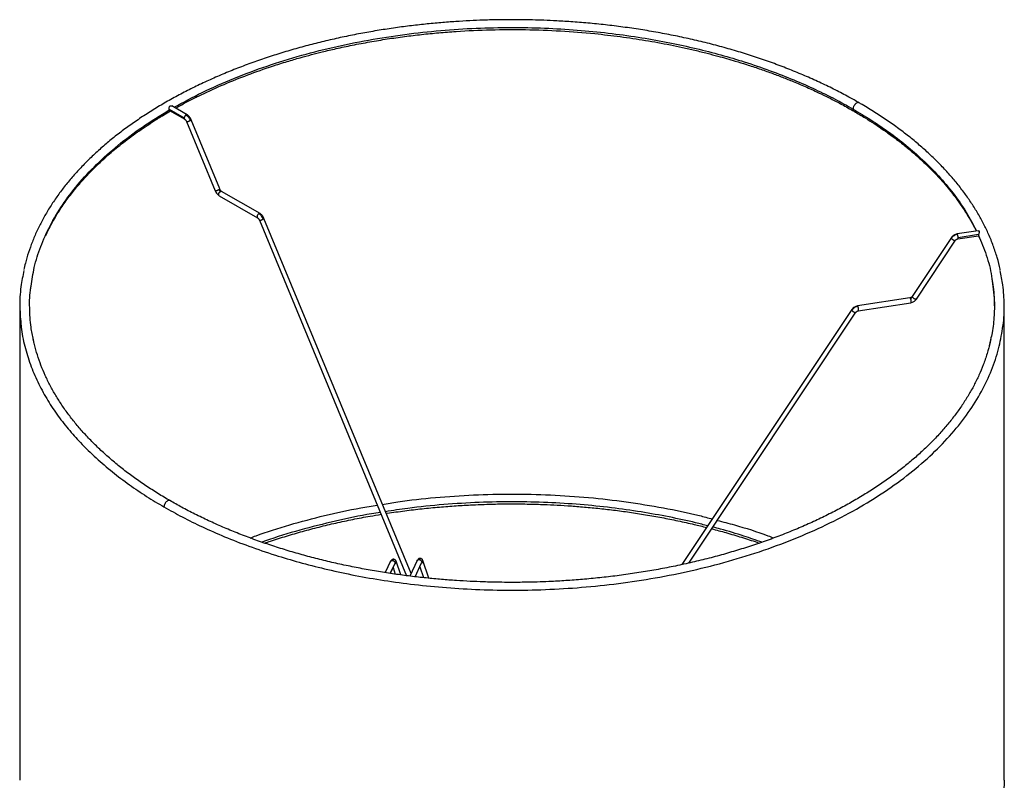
# Paper-space layout '_Isométrica' of a CAD drawing. Header units: millimetres. Extents: x -209 to 191, y -221 to 466.
# Tile 15 of 15: x -209 to 191, y 157 to 466. Entities that reach past the tile are written whole.
import ezdxf

# ---------------------------------------------------------------- set-up
doc = ezdxf.new("R2010")
doc.units = ezdxf.units.MM

psp = doc.layouts.new('_Isométrica')

# ---------------------------------------------------------------- linework, layer by layer
at = {"color": 7, "linetype": 'Continuous', "lineweight": 25}
for p, q in [((-148.55, 429.64), (-148.6, 429.88)), ((-142.5, 426.36), (-148.6, 429.88)), ((-148.5, 429.49), (-142.29, 425.91)), ((-141.29, 427.64), (-147.58, 431.26)), ((-141.52, 424.93), (-129.9, 396.77)), ((-128.05, 397.54), (-139.67, 425.69)), ((-111.69, 387.56), (-127.28, 396.56)), ((-128.28, 394.83), (-112.69, 385.83)), ((-111.91, 384.86), (-52.13, 240.45)), ((-50.31, 241.28), (-110.07, 385.62)), ((180.19, 380.6), (171.57, 379.26)), ((169.26, 377.81), (153.38, 353.9)), ((155.05, 352.8), (170.92, 376.7)), ((171.88, 377.29), (180.25, 378.58)), ((180.32, 379.01), (171.99, 377.72)), ((180.15, 378.69), (181.19, 376.42)), ((180.32, 379.01), (180.28, 378.77)), ((-204.9, 356.74), (-204.69, 358.4)), ((152.43, 353.32), (131.13, 350.02)), ((-209.29, 350.02), (-209.29, 157.31)), ((128.81, 348.57), (59.76, 244.96)), ((131.43, 348.05), (152.73, 351.34)), ((186.69, 350.64), (186.71, 350.02)), ((190.71, 157.31), (190.71, 350.02)), ((62.56, 245.56), (130.48, 347.46)), ((-203.45, 334.77), (-203.74, 336.29)), ((185.17, 336.3), (184.62, 333.83)), ((-58.61, 246.33), (-60.77, 241.69)), ((-56.82, 245.63), (-58.79, 241.38)), ((-58.75, 241.38), (-56.96, 245.23)), ((-56.82, 245.63), (-56.88, 245.37)), ((-56.87, 245.37), (-56.88, 245.36)), ((-54.49, 240.77), (-56.4, 246.29)), ((-47.86, 246.56), (-50.78, 240.27)), ((-48.69, 240.03), (-46.04, 245.72)), ((-46.8, 244.1), (-45.24, 239.64)), ((-45.98, 245.99), (-46.05, 245.72)), ((-43.04, 239.41), (-45.57, 246.65)), ((-57.64, 243.76), (-56.71, 241.07))]:
    psp.add_line(p, q, dxfattribs=at)
for points, knots in [([(-9.29, 466.32), (-12.07, 466.3), (-15.96, 466.28), (-21.68, 466.11), (-26.51, 465.91), (-32.26, 465.57), (-38.28, 465.12), (-44.56, 464.52), (-51, 463.79), (-57.55, 462.92), (-64.17, 461.89), (-70.82, 460.72), (-77.47, 459.4), (-84.1, 457.93), (-90.68, 456.31), (-97.2, 454.54), (-103.63, 452.63), (-109.98, 450.58), (-116.21, 448.38), (-122.32, 446.05), (-128.29, 443.58), (-134.11, 440.98), (-139.78, 438.26), (-145.29, 435.4), (-150.61, 432.43), (-155.75, 429.34), (-160.7, 426.13), (-165.44, 422.82), (-169.98, 419.4), (-174.3, 415.88), (-178.39, 412.26), (-182.26, 408.55), (-185.89, 404.76), (-189.27, 400.88), (-192.42, 396.93), (-195.31, 392.9), (-197.94, 388.8), (-200.31, 384.64), (-202.42, 380.41), (-204.25, 376.13), (-205.8, 371.8), (-206.95, 368.01), (-207.45, 365.66), (-207.64, 364.78)], [0, 0, 0, 0, 0.028997, 0.040494, 0.059609, 0.079418, 0.100639, 0.122768, 0.145598, 0.168968, 0.192762, 0.216893, 0.241296, 0.265922, 0.290733, 0.315696, 0.340787, 0.365986, 0.391277, 0.416645, 0.44208, 0.467573, 0.493114, 0.518699, 0.54432, 0.569975, 0.59566, 0.621371, 0.647106, 0.672864, 0.698645, 0.724448, 0.750274, 0.776124, 0.802, 0.827906, 0.853844, 0.879821, 0.905841, 0.931914, 0.958047, 0.984251, 1, 1, 1, 1]), ([(131.7, 432.56), (130.36, 433.33), (127.24, 435.13), (122.12, 437.8), (116.38, 440.6), (110.46, 443.26), (104.38, 445.8), (98.14, 448.2), (91.75, 450.46), (85.23, 452.58), (78.58, 454.56), (71.82, 456.39), (64.95, 458.07), (57.99, 459.59), (50.95, 460.97), (43.85, 462.18), (36.72, 463.24), (29.58, 464.14), (22.5, 464.87), (15.63, 465.44), (9.35, 465.83), (3.88, 466.08), (-2.2, 466.27), (-6.51, 466.3), (-9.29, 466.32)], [0, 0, 0, 0, 0.036147, 0.084048, 0.131935, 0.179806, 0.227658, 0.275488, 0.323293, 0.371067, 0.418803, 0.466494, 0.514126, 0.561681, 0.609134, 0.65644, 0.703532, 0.75028, 0.796433, 0.841392, 0.883353, 0.917478, 0.946704, 1, 1, 1, 1]), ([(-146.63, 430.72), (-142.87, 432.76), (-135.17, 436.95), (-122.47, 442.54), (-108.96, 447.59), (-94.9, 451.94), (-80.49, 455.56), (-65.87, 458.47), (-51.18, 460.66), (-36.59, 462.17), (-22.2, 463.02), (-8.13, 463.26), (5.52, 462.93), (18.69, 462.09), (31.3, 460.79), (43.31, 459.09), (54.7, 457.04), (65.45, 454.69), (75.55, 452.08), (85.61, 449.1), (95.5, 445.72), (105.15, 441.96), (113.95, 438.07), (121.99, 434.13), (126.91, 431.37), (129.31, 430.03)], [0, 0, 0, 0, 0.050629, 0.103617, 0.156234, 0.208306, 0.259675, 0.310192, 0.359727, 0.408162, 0.455402, 0.501366, 0.545991, 0.589232, 0.631059, 0.671454, 0.710413, 0.747944, 0.784063, 0.818793, 0.858677, 0.896668, 0.932836, 0.967254, 1, 1, 1, 1]), ([(-146.04, 430.38), (-145.36, 430.76), (-143.33, 431.9), (-139.84, 433.73), (-134.02, 436.63), (-126.39, 440.1), (-116.72, 443.98), (-108.09, 447.01), (-100.91, 449.28), (-95.61, 450.83), (-90.86, 452.12), (-86, 453.35), (-80.5, 454.65), (-74.05, 456.02), (-67.12, 457.33), (-60.03, 458.51), (-53.01, 459.51), (-46.02, 460.35), (-39.04, 461.04), (-29.68, 461.77), (-17.91, 462.31), (-3.75, 462.37), (10.38, 461.85), (23.22, 460.84), (34.74, 459.5), (44.98, 457.97), (53.38, 456.44), (60.04, 455.05), (65.05, 453.92), (69.86, 452.74), (74.15, 451.62), (77.94, 450.56), (81.8, 449.43), (86.23, 448.06), (91.11, 446.44), (96, 444.71), (100.6, 442.98), (104.48, 441.42), (107.75, 440.05), (110.49, 438.86), (113.35, 437.57), (116.61, 436.04), (120.48, 434.13), (124.98, 431.8), (128.07, 430.04), (129.72, 429.11)], [0, 0, 0, 0, 0.009304, 0.027881, 0.046322, 0.084955, 0.123274, 0.161939, 0.184153, 0.203628, 0.220254, 0.235665, 0.255732, 0.278579, 0.303137, 0.327266, 0.35089, 0.374085, 0.39724, 0.420392, 0.466662, 0.51292, 0.559172, 0.605395, 0.639897, 0.674399, 0.709122, 0.726239, 0.743934, 0.761909, 0.777526, 0.7902, 0.803196, 0.819994, 0.83955, 0.858424, 0.876336, 0.893496, 0.904851, 0.916053, 0.927162, 0.940566, 0.957352, 0.977263, 1, 1, 1, 1]), ([(131.71, 432.58), (131.64, 432.61), (131.49, 432.67), (131.17, 432.67), (130.72, 432.51), (130.28, 432.16), (129.95, 431.78), (129.72, 431.44), (129.54, 431.07), (129.36, 430.58), (129.33, 430.25), (129.31, 430.03)], [0, 0, 0, 0, 0.087169, 0.172709, 0.330457, 0.488205, 0.573746, 0.66161, 0.750002, 0.837065, 1, 1, 1, 1]), ([(189.12, 364.67), (189.11, 364.75), (188.8, 366.42), (187.88, 369.69), (186.34, 374.46), (184.47, 379.04), (182.38, 383.42), (180.09, 387.59), (177.53, 391.71), (174.71, 395.77), (171.62, 399.77), (168.28, 403.69), (164.7, 407.53), (160.86, 411.29), (156.79, 414.97), (152.48, 418.55), (147.95, 422.03), (143.2, 425.41), (138.22, 428.67), (134.38, 431.06), (132.14, 432.32), (131.7, 432.56)], [0, 0, 0, 0, 0.003051, 0.065262, 0.127874, 0.190876, 0.247512, 0.304195, 0.360916, 0.417671, 0.474457, 0.531267, 0.588095, 0.644938, 0.701789, 0.758646, 0.815503, 0.872357, 0.929206, 0.986045, 1, 1, 1, 1]), ([(-204.75, 358.04), (-204.37, 360.6), (-203.55, 366), (-200.93, 374.21), (-197.15, 382.68), (-192.12, 391.12), (-185.83, 399.44), (-178.31, 407.56), (-169.55, 415.36), (-159.71, 422.81), (-152.27, 427.36), (-148.55, 429.64)], [0, 0, 0, 0, 0.095839, 0.202467, 0.311513, 0.422723, 0.535808, 0.650443, 0.766274, 0.882924, 1, 1, 1, 1]), ([(-198.77, 378.62), (-197.99, 380.25), (-196.35, 383.65), (-193.39, 388.57), (-190.11, 393.35), (-186.54, 397.94), (-182.53, 402.54), (-177.94, 407.22), (-173.73, 411.08), (-170.1, 414.15), (-167.19, 416.47), (-164.06, 418.85), (-160.84, 421.16), (-157.8, 423.23), (-155.23, 424.91), (-152.97, 426.32), (-150.67, 427.73), (-148.99, 428.7), (-148.07, 429.24)], [0, 0, 0, 0, 0.085674, 0.179147, 0.264708, 0.346617, 0.43478, 0.526546, 0.619699, 0.666188, 0.71464, 0.765052, 0.817354, 0.86468, 0.902359, 0.930392, 0.962004, 1, 1, 1, 1]), ([(-148.6, 429.88), (-148.61, 429.95), (-148.62, 430.07), (-148.62, 430.34), (-148.59, 430.69), (-148.5, 431), (-148.36, 431.2), (-148.23, 431.31), (-148.07, 431.37), (-147.84, 431.38), (-147.68, 431.31), (-147.58, 431.26)], [0, 0, 0, 0, 0.082328, 0.167027, 0.333808, 0.500555, 0.584471, 0.668039, 0.751871, 0.835726, 1, 1, 1, 1]), ([(-148.4, 429.44), (-148.42, 429.45), (-148.49, 429.48), (-148.52, 429.57), (-148.55, 429.64)], [0, 0, 0, 0, 0.326267, 1, 1, 1, 1]), ([(129.31, 430.03), (131.76, 428.57), (136.78, 425.57), (143.96, 420.66), (151.01, 415.25), (157.81, 409.31), (164.26, 402.8), (170.2, 395.7), (175.44, 388.23), (178.12, 383.03), (179.44, 380.48)], [0, 0, 0, 0, 0.104978, 0.215596, 0.332126, 0.454831, 0.583952, 0.7197, 0.862243, 1, 1, 1, 1]), ([(129.31, 430.03), (129.31, 429.9), (129.33, 429.65), (129.47, 429.34), (129.6, 429.15), (129.71, 429.12), (129.72, 429.12)], [0, 0, 0, 0, 0.293457, 0.619018, 0.970151, 1, 1, 1, 1]), ([(129.72, 429.11), (131.23, 428.23), (133.99, 426.6), (137.59, 424.31), (140.47, 422.4), (142.93, 420.69), (145.26, 419.01), (148.09, 416.89), (151.32, 414.33), (154.82, 411.36), (157.9, 408.56), (160.53, 406.02), (162.82, 403.68), (165.07, 401.25), (167.38, 398.59), (169.6, 395.85), (171.87, 392.84), (174.23, 389.44), (176.75, 385.35), (178.48, 382.3), (179.26, 380.6), (179.33, 380.46)], [0, 0, 0, 0, 0.064948, 0.119215, 0.161851, 0.197984, 0.235567, 0.274706, 0.338518, 0.401711, 0.463225, 0.513059, 0.557456, 0.604718, 0.658219, 0.714392, 0.764088, 0.830799, 0.907452, 0.992725, 1, 1, 1, 1]), ([(-141.79, 427.59), (-141.89, 427.53), (-142.02, 427.43), (-142.19, 427.23), (-142.3, 427.06), (-142.39, 426.87), (-142.48, 426.63), (-142.49, 426.47), (-142.5, 426.36)], [0, 0, 0, 0, 0.243352, 0.373386, 0.505405, 0.636635, 0.764394, 1, 1, 1, 1]), ([(-142.5, 426.36), (-142.49, 426.27), (-142.48, 426.12), (-142.39, 425.98), (-142.34, 425.92), (-142.3, 425.91), (-142.3, 425.91)], [0, 0, 0, 0, 0.4737795, 0.7306918, 0.9945813, 1, 1, 1, 1]), ([(-142.3, 425.91), (-142.22, 425.86), (-142.08, 425.76), (-141.86, 425.53), (-141.67, 425.25), (-141.57, 425.04), (-141.52, 424.94)], [0, 0, 0, 0, 0.239199, 0.490775, 0.747079, 1, 1, 1, 1]), ([(-141.29, 427.64), (-141.33, 427.65), (-141.4, 427.69), (-141.57, 427.69), (-141.7, 427.63), (-141.79, 427.59)], [0, 0, 0, 0, 0.255106, 0.514519, 1, 1, 1, 1]), ([(-141.79, 427.59), (-141.62, 427.47), (-141.26, 427.24), (-140.76, 426.7), (-140.31, 426.08), (-140.1, 425.62), (-140, 425.4)], [0, 0, 0, 0, 0.245958, 0.5, 0.754042, 1, 1, 1, 1]), ([(-141.52, 424.93), (-141.52, 424.93), (-141.52, 424.91), (-141.46, 424.89), (-141.32, 424.89), (-141.09, 424.95), (-140.87, 425.01), (-140.68, 425.08), (-140.49, 425.16), (-140.25, 425.26), (-140.1, 425.35), (-140, 425.4)], [0, 0, 0, 0, 0.0257956, 0.1170875, 0.2854415, 0.4537954, 0.5450873, 0.6388584, 0.7331942, 0.8261105, 1, 1, 1, 1]), ([(-139.67, 425.69), (-139.76, 425.89), (-139.95, 426.28), (-140.34, 426.83), (-140.8, 427.31), (-141.13, 427.53), (-141.29, 427.64)], [0, 0, 0, 0, 0.242432, 0.495289, 0.750561, 1, 1, 1, 1]), ([(-140, 425.4), (-139.91, 425.45), (-139.79, 425.53), (-139.7, 425.61), (-139.67, 425.66), (-139.67, 425.68), (-139.68, 425.69)], [0, 0, 0, 0, 0.405226, 0.621755, 0.841592, 1, 1, 1, 1]), ([(-128.38, 397.24), (-128.48, 397.19), (-128.63, 397.11), (-128.87, 397), (-129.06, 396.92), (-129.25, 396.86), (-129.47, 396.79), (-129.7, 396.74), (-129.84, 396.73), (-129.9, 396.75), (-129.9, 396.77), (-129.9, 396.77)], [0, 0, 0, 0, 0.173889, 0.266806, 0.361142, 0.454913, 0.546205, 0.714559, 0.882913, 0.974204, 1, 1, 1, 1]), ([(-129.9, 396.78), (-129.81, 396.58), (-129.63, 396.18), (-129.23, 395.63), (-128.77, 395.15), (-128.44, 394.94), (-128.28, 394.83)], [0, 0, 0, 0, 0.242432, 0.495289, 0.750561, 1, 1, 1, 1]), ([(-128.48, 395.29), (-128.48, 395.39), (-128.46, 395.56), (-128.38, 395.8), (-128.29, 395.98), (-128.17, 396.15), (-128.01, 396.35), (-127.87, 396.45), (-127.78, 396.51)], [0, 0, 0, 0, 0.2356056, 0.3633653, 0.4945948, 0.6266144, 0.7566477, 1, 1, 1, 1]), ([(-128.06, 397.53), (-128.05, 397.53), (-128.05, 397.5), (-128.08, 397.45), (-128.17, 397.37), (-128.29, 397.29), (-128.38, 397.24)], [0, 0, 0, 0, 0.158408, 0.378245, 0.594774, 1, 1, 1, 1]), ([(-128.38, 397.24), (-128.34, 397.17), (-128.27, 397.01), (-128.12, 396.81), (-127.96, 396.63), (-127.84, 396.55), (-127.78, 396.51)], [0, 0, 0, 0, 0.245958, 0.5, 0.754042, 1, 1, 1, 1]), ([(-127.28, 396.56), (-127.35, 396.61), (-127.49, 396.71), (-127.71, 396.94), (-127.91, 397.22), (-128, 397.43), (-128.05, 397.53)], [0, 0, 0, 0, 0.239199, 0.490775, 0.747079, 1, 1, 1, 1]), ([(-127.78, 396.51), (-127.69, 396.55), (-127.55, 396.61), (-127.38, 396.61), (-127.31, 396.58), (-127.28, 396.56)], [0, 0, 0, 0, 0.4868045, 0.7469243, 1, 1, 1, 1]), ([(-128.28, 394.83), (-128.28, 394.83), (-128.32, 394.84), (-128.37, 394.91), (-128.46, 395.04), (-128.48, 395.19), (-128.48, 395.29)], [0, 0, 0, 0, 0.011013, 0.273418, 0.528885, 1, 1, 1, 1]), ([(-112.19, 387.51), (-112.28, 387.45), (-112.42, 387.35), (-112.58, 387.15), (-112.7, 386.98), (-112.79, 386.8), (-112.87, 386.56), (-112.89, 386.39), (-112.89, 386.29)], [0, 0, 0, 0, 0.2433523, 0.3733856, 0.5054052, 0.6366347, 0.7643944, 1, 1, 1, 1]), ([(-112.89, 386.29), (-112.89, 386.19), (-112.87, 386.04), (-112.78, 385.91), (-112.73, 385.85), (-112.69, 385.83), (-112.69, 385.83)], [0, 0, 0, 0, 0.473808, 0.730735, 0.994641, 1, 1, 1, 1]), ([(-112.69, 385.83), (-112.62, 385.78), (-112.47, 385.68), (-112.26, 385.45), (-112.06, 385.18), (-111.96, 384.97), (-111.92, 384.86)], [0, 0, 0, 0, 0.2392043, 0.4907608, 0.7470529, 1, 1, 1, 1]), ([(-111.69, 387.56), (-111.72, 387.58), (-111.79, 387.61), (-111.96, 387.61), (-112.1, 387.55), (-112.19, 387.51)], [0, 0, 0, 0, 0.255106, 0.514519, 1, 1, 1, 1]), ([(-110.39, 385.33), (-110.5, 385.55), (-110.71, 386.01), (-111.15, 386.63), (-111.65, 387.16), (-112.01, 387.4), (-112.19, 387.51)], [0, 0, 0, 0, 0.245973, 0.5, 0.754027, 1, 1, 1, 1]), ([(-111.91, 384.86), (-111.91, 384.85), (-111.91, 384.84), (-111.86, 384.82), (-111.72, 384.82), (-111.48, 384.87), (-111.26, 384.94), (-111.07, 385.01), (-110.88, 385.09), (-110.64, 385.19), (-110.49, 385.27), (-110.39, 385.33)], [0, 0, 0, 0, 0.025703, 0.117004, 0.285374, 0.453744, 0.545044, 0.638824, 0.733169, 0.826094, 1, 1, 1, 1]), ([(-110.07, 385.62), (-110.16, 385.81), (-110.34, 386.21), (-110.74, 386.76), (-111.19, 387.24), (-111.52, 387.45), (-111.69, 387.56)], [0, 0, 0, 0, 0.2424414, 0.4952817, 0.7505398, 1, 1, 1, 1]), ([(-110.39, 385.33), (-110.31, 385.38), (-110.18, 385.46), (-110.09, 385.54), (-110.06, 385.59), (-110.07, 385.61), (-110.07, 385.62)], [0, 0, 0, 0, 0.405136, 0.621618, 0.841406, 1, 1, 1, 1]), ([(180.2, 380.58), (180.25, 380.59), (180.34, 380.61), (180.45, 380.55), (180.52, 380.46), (180.55, 380.32), (180.55, 380.1), (180.49, 379.79), (180.41, 379.45), (180.35, 379.18), (180.33, 379.07), (180.32, 379.01)], [0, 0, 0, 0, 0.116521, 0.205188, 0.293457, 0.382003, 0.470641, 0.646674, 0.822866, 0.91269, 1, 1, 1, 1]), ([(169.27, 377.8), (169.25, 377.78), (169.21, 377.72), (169.25, 377.62), (169.27, 377.56)], [0, 0, 0, 0, 0.412151, 1, 1, 1, 1]), ([(171.73, 379.09), (171.49, 379.04), (171, 378.93), (170.31, 378.59), (169.7, 378.13), (169.41, 377.75), (169.27, 377.56)], [0, 0, 0, 0, 0.245958, 0.5, 0.754042, 1, 1, 1, 1]), ([(169.27, 377.56), (169.29, 377.52), (169.34, 377.43), (169.42, 377.33), (169.47, 377.29)], [0, 0, 0, 0, 0.4851705, 1, 1, 1, 1]), ([(171.56, 379.26), (171.34, 379.21), (170.89, 379.12), (170.25, 378.79), (169.68, 378.36), (169.41, 378.01), (169.28, 377.83)], [0, 0, 0, 0, 0.245008, 0.498729, 0.7531, 1, 1, 1, 1]), ([(169.47, 377.29), (169.54, 377.21), (169.7, 377.06), (169.99, 376.87), (170.27, 376.72), (170.53, 376.63), (170.75, 376.61), (170.88, 376.64), (170.9, 376.69), (170.91, 376.71)], [0, 0, 0, 0, 0.164648, 0.327296, 0.478966, 0.622438, 0.779187, 0.943766, 1, 1, 1, 1]), ([(170.9, 376.68), (170.96, 376.75), (171.07, 376.9), (171.31, 377.08), (171.59, 377.23), (171.79, 377.27), (171.89, 377.29)], [0, 0, 0, 0, 0.243798, 0.497074, 0.751848, 1, 1, 1, 1]), ([(171.73, 379.09), (171.69, 379.15), (171.64, 379.24), (171.59, 379.27), (171.57, 379.26), (171.57, 379.26)], [0, 0, 0, 0, 0.5793494, 0.8889198, 1, 1, 1, 1]), ([(171.99, 377.72), (171.98, 377.83), (171.98, 377.99), (171.95, 378.25), (171.91, 378.45), (171.87, 378.65), (171.81, 378.88), (171.76, 379.01), (171.73, 379.09)], [0, 0, 0, 0, 0.235606, 0.363365, 0.494595, 0.626614, 0.756648, 1, 1, 1, 1]), ([(171.73, 377.46), (171.76, 377.4), (171.81, 377.31), (171.87, 377.28), (171.91, 377.3), (171.95, 377.36), (171.98, 377.48), (171.98, 377.62), (171.99, 377.72)], [0, 0, 0, 0, 0.243352, 0.373386, 0.505405, 0.636635, 0.764394, 1, 1, 1, 1]), ([(180.28, 378.77), (180.27, 378.72), (180.26, 378.61), (180.25, 378.59), (180.25, 378.59)], [0, 0, 0, 0, 0.528212, 1, 1, 1, 1]), ([(180.28, 378.77), (181.39, 376.08), (183.65, 370.58), (185.51, 363.63), (185.93, 359.4), (186.07, 358.04)], [0, 0, 0, 0, 0.394988, 0.805844, 1, 1, 1, 1]), ([(-207.61, 364.49), (-208.07, 362.28), (-209.09, 357.31), (-209.48, 349.73), (-208.99, 344.4), (-208.76, 341.83)], [0, 0, 0, 0, 0.294186, 0.660384, 1, 1, 1, 1]), ([(190.19, 341.83), (190.21, 341.95), (190.74, 344.83), (190.79, 350.42), (190.46, 357.84), (189.48, 362.45), (189.07, 364.38)], [0, 0, 0, 0, 0.016034, 0.384029, 0.741308, 1, 1, 1, 1]), ([(185.61, 361.93), (185.8, 360.85), (186.24, 358.38), (186.61, 354.63), (186.67, 351.97), (186.69, 350.64)], [0, 0, 0, 0, 0.28115, 0.643062, 1, 1, 1, 1]), ([(-203.74, 336.29), (-204.1, 337.99), (-205.02, 342.3), (-205.35, 349.35), (-205.32, 354.92), (-204.79, 357.83), (-204.75, 358.04)], [0, 0, 0, 0, 0.235475, 0.597293, 0.969962, 1, 1, 1, 1]), ([(186.07, 358.04), (186.3, 356.41), (186.85, 352.48), (186.67, 346.17), (186.18, 340.54), (185.4, 337.25), (185.17, 336.3)], [0, 0, 0, 0, 0.224278, 0.542708, 0.869031, 1, 1, 1, 1]), ([(153.4, 353.93), (153.35, 353.85), (153.23, 353.7), (152.99, 353.52), (152.71, 353.38), (152.51, 353.33), (152.41, 353.31)], [0, 0, 0, 0, 0.243798, 0.497074, 0.751848, 1, 1, 1, 1]), ([(152.43, 353.31), (152.43, 353.31), (152.44, 353.32), (152.49, 353.29), (152.55, 353.2), (152.58, 353.14)], [0, 0, 0, 0, 0.071028, 0.394547, 1, 1, 1, 1]), ([(152.58, 353.14), (152.66, 353.16), (152.82, 353.2), (153.05, 353.31), (153.25, 353.47), (153.35, 353.59), (153.4, 353.65)], [0, 0, 0, 0, 0.245958, 0.5, 0.754042, 1, 1, 1, 1]), ([(152.58, 353.14), (152.61, 353.06), (152.66, 352.94), (152.72, 352.7), (152.76, 352.5), (152.8, 352.3), (152.83, 352.05), (152.83, 351.88), (152.84, 351.77)], [0, 0, 0, 0, 0.243352, 0.373386, 0.505405, 0.636635, 0.764394, 1, 1, 1, 1]), ([(152.74, 351.34), (152.96, 351.39), (153.42, 351.49), (154.06, 351.81), (154.62, 352.24), (154.89, 352.6), (155.03, 352.77)], [0, 0, 0, 0, 0.245008, 0.498729, 0.7531, 1, 1, 1, 1]), ([(153.4, 353.65), (153.37, 353.71), (153.34, 353.81), (153.38, 353.87), (153.39, 353.89)], [0, 0, 0, 0, 0.587849, 1, 1, 1, 1]), ([(153.59, 353.38), (153.55, 353.43), (153.47, 353.52), (153.42, 353.61), (153.4, 353.65)], [0, 0, 0, 0, 0.51483, 1, 1, 1, 1]), ([(155.04, 352.8), (155.03, 352.79), (155.01, 352.73), (154.87, 352.7), (154.66, 352.73), (154.39, 352.82), (154.11, 352.96), (153.82, 353.16), (153.67, 353.3), (153.59, 353.38)], [0, 0, 0, 0, 0.056234, 0.220813, 0.377562, 0.521034, 0.672704, 0.835352, 1, 1, 1, 1]), ([(128.83, 348.56), (128.81, 348.54), (128.77, 348.48), (128.81, 348.38), (128.83, 348.32)], [0, 0, 0, 0, 0.412753, 1, 1, 1, 1]), ([(131.12, 350.02), (130.9, 349.97), (130.45, 349.87), (129.81, 349.55), (129.24, 349.13), (128.97, 348.77), (128.83, 348.6)], [0, 0, 0, 0, 0.245031, 0.498738, 0.753092, 1, 1, 1, 1]), ([(131.28, 349.85), (131.04, 349.8), (130.55, 349.69), (129.87, 349.35), (129.26, 348.89), (128.97, 348.51), (128.83, 348.32)], [0, 0, 0, 0, 0.245973, 0.5, 0.754027, 1, 1, 1, 1]), ([(128.83, 348.32), (128.85, 348.28), (128.9, 348.19), (128.98, 348.1), (129.03, 348.05)], [0, 0, 0, 0, 0.485179, 1, 1, 1, 1]), ([(131.28, 349.85), (131.25, 349.91), (131.2, 350), (131.15, 350.03), (131.13, 350.02), (131.13, 350.02)], [0, 0, 0, 0, 0.605453, 0.928972, 1, 1, 1, 1]), ([(131.54, 348.48), (131.54, 348.58), (131.53, 348.75), (131.5, 349.01), (131.47, 349.21), (131.43, 349.41), (131.37, 349.64), (131.32, 349.77), (131.28, 349.85)], [0, 0, 0, 0, 0.235606, 0.363365, 0.494595, 0.626614, 0.756648, 1, 1, 1, 1]), ([(131.28, 348.22), (131.32, 348.16), (131.37, 348.07), (131.43, 348.04), (131.47, 348.06), (131.5, 348.12), (131.53, 348.24), (131.54, 348.38), (131.54, 348.48)], [0, 0, 0, 0, 0.243352, 0.373386, 0.505405, 0.636635, 0.764394, 1, 1, 1, 1]), ([(152.84, 351.77), (152.83, 351.68), (152.83, 351.53), (152.8, 351.41), (152.77, 351.35), (152.74, 351.35), (152.73, 351.34)], [0, 0, 0, 0, 0.393946, 0.607567, 0.826991, 1, 1, 1, 1]), ([(129.03, 348.05), (129.1, 347.97), (129.25, 347.82), (129.54, 347.63), (129.83, 347.48), (130.09, 347.39), (130.3, 347.37), (130.44, 347.4), (130.46, 347.45), (130.47, 347.47)], [0, 0, 0, 0, 0.164687, 0.3273842, 0.4791073, 0.6226131, 0.7793959, 0.944016, 1, 1, 1, 1]), ([(130.46, 347.44), (130.51, 347.51), (130.63, 347.66), (130.87, 347.84), (131.15, 347.98), (131.35, 348.03), (131.45, 348.05)], [0, 0, 0, 0, 0.24383, 0.497096, 0.75185, 1, 1, 1, 1]), ([(-208.76, 341.83), (-208.75, 341.71), (-208.57, 338.98), (-207.38, 333.76), (-205.18, 326.31), (-202.16, 319.2), (-198.54, 312.47), (-194.38, 306.11), (-189.77, 300.14), (-184.49, 294.2), (-178.51, 288.35), (-171.85, 282.65), (-164.96, 277.45), (-157.97, 272.7), (-153.09, 269.79), (-150.71, 268.38)], [0, 0, 0, 0, 0.004383, 0.099242, 0.190995, 0.279604, 0.365059, 0.447375, 0.526587, 0.602748, 0.690204, 0.7735, 0.852787, 0.92823, 1, 1, 1, 1]), ([(-150.71, 268.38), (-148.25, 267), (-143.22, 264.18), (-135, 260.15), (-125.99, 256.17), (-116.11, 252.33), (-105.98, 248.88), (-95.69, 245.83), (-85.34, 243.17), (-74.33, 240.76), (-62.67, 238.67), (-50.36, 236.94), (-37.44, 235.62), (-23.96, 234.78), (-9.98, 234.46), (4.42, 234.73), (19.15, 235.62), (34.09, 237.19), (49.1, 239.47), (64.06, 242.47), (78.79, 246.22), (93.14, 250.7), (106.94, 255.9), (120.04, 261.77), (132.3, 268.28), (143.57, 275.36), (153.76, 282.92), (162.76, 290.89), (170.52, 299.18), (177.01, 307.68), (182.22, 316.31), (186.14, 324.98), (188.89, 333.48), (189.77, 339.11), (190.19, 341.83)], [0, 0, 0, 0, 0.022439, 0.046026, 0.070814, 0.096856, 0.124199, 0.148011, 0.172776, 0.198512, 0.225229, 0.252932, 0.281618, 0.311276, 0.341883, 0.373408, 0.405808, 0.439027, 0.472997, 0.507639, 0.542862, 0.578562, 0.61463, 0.650948, 0.687391, 0.723834, 0.760151, 0.79622, 0.83192, 0.867143, 0.901785, 0.935755, 0.968974, 1, 1, 1, 1]), ([(-148.28, 270.93), (-148.44, 271.02), (-150.34, 272.08), (-153.81, 274.22), (-158.65, 277.35), (-163.28, 280.59), (-167.7, 283.94), (-171.9, 287.37), (-175.87, 290.9), (-179.62, 294.51), (-183.13, 298.19), (-186.4, 301.96), (-189.43, 305.8), (-192.21, 309.7), (-194.73, 313.67), (-197, 317.7), (-199.01, 321.78), (-200.75, 325.92), (-202.2, 330.11), (-203.24, 333.66), (-203.68, 335.82), (-203.83, 336.56)], [0, 0, 0, 0, 0.005043, 0.06107, 0.117154, 0.173294, 0.229486, 0.285734, 0.342042, 0.398417, 0.454869, 0.511412, 0.568063, 0.624841, 0.681769, 0.738874, 0.796184, 0.853728, 0.911536, 0.969639, 1, 1, 1, 1]), ([(185.26, 336.57), (185.18, 336.15), (184.81, 334.18), (183.81, 330.66), (182.29, 326.19), (180.49, 321.91), (178.5, 317.83), (176.24, 313.8), (173.71, 309.81), (170.93, 305.89), (167.89, 302.03), (164.6, 298.23), (161.06, 294.51), (157.27, 290.87), (153.25, 287.31), (149, 283.84), (144.53, 280.46), (139.83, 277.18), (134.92, 274), (129.8, 270.94), (124.49, 267.98), (118.98, 265.14), (113.3, 262.42), (107.43, 259.83), (101.41, 257.36), (95.22, 255.03), (88.89, 252.83), (82.42, 250.78), (75.83, 248.86), (69.12, 247.09), (62.31, 245.47), (55.41, 244), (48.43, 242.68), (41.4, 241.52), (34.34, 240.52), (27.28, 239.67), (20.31, 238.98), (13.49, 238.46), (7.44, 238.11), (2.1, 237.9), (-3.26, 237.75), (-7.06, 237.73), (-9.29, 237.72)], [0, 0, 0, 0, 0.007846, 0.03695, 0.066191, 0.092421, 0.118616, 0.144775, 0.170903, 0.197003, 0.223079, 0.249137, 0.275178, 0.301207, 0.327227, 0.353239, 0.379245, 0.405247, 0.431246, 0.457241, 0.483234, 0.509224, 0.535211, 0.561194, 0.587171, 0.613141, 0.639102, 0.665051, 0.690983, 0.716894, 0.742774, 0.768614, 0.794396, 0.820094, 0.845663, 0.87102, 0.895993, 0.920158, 0.943498, 0.960031, 0.976517, 1, 1, 1, 1]), ([(-61.96, 269.42), (-59.89, 269.77), (-52.83, 270.97), (-40.44, 272.29), (-24.92, 273.38), (-9.28, 273.73), (6.34, 273.37), (21.88, 272.31), (37.22, 270.56), (52.25, 268.07), (63.91, 265.7), (70.36, 263.95), (72.1, 263.47)], [0, 0, 0, 0, 0.047104, 0.160972, 0.274839, 0.388706, 0.502574, 0.616441, 0.730308, 0.844176, 0.958043, 1, 1, 1, 1]), ([(-148.29, 270.92), (-148.29, 270.93), (-148.36, 270.98), (-148.52, 271.02), (-148.85, 271.03), (-149.29, 270.86), (-149.74, 270.51), (-150.06, 270.13), (-150.29, 269.79), (-150.48, 269.42), (-150.66, 268.94), (-150.69, 268.6), (-150.71, 268.38)], [0, 0, 0, 0, 0.005123, 0.092476, 0.17752, 0.33435, 0.491181, 0.576224, 0.663577, 0.751456, 0.838013, 1, 1, 1, 1]), ([(-9.29, 237.72), (-12.04, 237.73), (-15.9, 237.76), (-21.56, 237.93), (-26.35, 238.13), (-32.04, 238.46), (-38, 238.91), (-44.21, 239.5), (-50.59, 240.22), (-57.07, 241.09), (-63.62, 242.11), (-70.19, 243.27), (-76.77, 244.58), (-83.32, 246.03), (-89.82, 247.64), (-96.25, 249.38), (-102.6, 251.27), (-108.86, 253.3), (-114.99, 255.47), (-121.01, 257.77), (-126.88, 260.2), (-132.61, 262.76), (-138.17, 265.45), (-143.42, 268.17), (-146.71, 270.04), (-148.28, 270.93)], [0, 0, 0, 0, 0.053555, 0.07479, 0.110095, 0.146679, 0.185872, 0.226737, 0.268897, 0.312049, 0.355979, 0.400527, 0.445572, 0.491023, 0.536806, 0.582863, 0.629148, 0.675623, 0.722258, 0.769026, 0.815907, 0.862883, 0.909939, 0.957066, 1, 1, 1, 1]), ([(-115.66, 255.75), (-114.87, 256.07), (-109.75, 258.06), (-99.69, 261.17), (-85.52, 264.96), (-73.56, 267.6), (-66.26, 268.74), (-63.99, 269.09)], [0, 0, 0, 0, 0.050805, 0.325817, 0.600828, 0.875839, 1, 1, 1, 1]), ([(70.24, 260.68), (68.61, 261.11), (63.49, 262.45), (54.45, 264.37), (43.03, 266.44), (30.97, 268.13), (18.31, 269.42), (5.1, 270.25), (-8.6, 270.56), (-22.72, 270.3), (-37.14, 269.4), (-49.9, 268.14), (-57.7, 266.9), (-60.72, 266.41)], [0, 0, 0, 0, 0.040002, 0.126024, 0.215326, 0.307924, 0.403807, 0.502937, 0.605242, 0.710616, 0.818912, 0.929947, 1, 1, 1, 1]), ([(-60.43, 265.71), (-60.27, 265.74), (-57.78, 266.15), (-52.9, 266.81), (-45.86, 267.67), (-38.88, 268.35), (-32.06, 268.88), (-26.01, 269.22), (-20.67, 269.44), (-15.31, 269.58), (-8.76, 269.64), (-2.67, 269.57), (2.99, 269.41), (7.77, 269.21), (13.47, 268.87), (19.43, 268.42), (25.64, 267.84), (32.02, 267.11), (38.5, 266.24), (45.05, 265.23), (51.62, 264.07), (58.2, 262.75), (64.27, 261.42), (68.11, 260.45), (69.8, 260.03)], [0, 0, 0, 0, 0.00372, 0.058416, 0.11266, 0.166083, 0.217776, 0.267705, 0.303073, 0.338339, 0.388574, 0.450728, 0.475373, 0.516347, 0.558805, 0.604291, 0.651717, 0.700646, 0.750726, 0.80171, 0.853411, 0.905689, 0.958437, 1, 1, 1, 1]), ([(-62.75, 266.11), (-63.96, 265.93), (-70.17, 265.01), (-81.16, 262.69), (-95.56, 259.01), (-105.5, 256.07), (-110.41, 254.21), (-110.87, 254.04)], [0, 0, 0, 0, 0.070707, 0.365485, 0.665201, 0.968989, 1, 1, 1, 1]), ([(-109.79, 253.66), (-109.01, 253.94), (-106.12, 254.95), (-100.99, 256.55), (-94.4, 258.47), (-87.69, 260.24), (-80.88, 261.86), (-73.98, 263.33), (-67.84, 264.51), (-63.97, 265.13), (-62.45, 265.38)], [0, 0, 0, 0, 0.053182, 0.196146, 0.33902, 0.481773, 0.624363, 0.766727, 0.908773, 1, 1, 1, 1]), ([(92.27, 254.04), (89.85, 254.88), (84.38, 256.78), (77.67, 258.79), (73.35, 259.89), (72.29, 260.15)], [0, 0, 0, 0, 0.375006, 0.846056, 1, 1, 1, 1]), ([(74.14, 262.93), (76.45, 262.33), (83.52, 260.49), (91.18, 258.06), (96.28, 256.07), (97.08, 255.76)], [0, 0, 0, 0, 0.291787, 0.890123, 1, 1, 1, 1]), ([(71.86, 259.51), (73.8, 258.99), (77.9, 257.9), (84.02, 256.05), (88.54, 254.62), (90.9, 253.79), (91.22, 253.67)], [0, 0, 0, 0, 0.292994, 0.619917, 0.948183, 1, 1, 1, 1]), ([(-58.69, 246.19), (-58.69, 246.2), (-58.68, 246.25), (-58.64, 246.29), (-58.61, 246.33)], [0, 0, 0, 0, 0.168958, 1, 1, 1, 1]), ([(-57.33, 247.11), (-57.46, 247.12), (-57.71, 247.13), (-58.11, 246.93), (-58.44, 246.65), (-58.58, 246.39), (-58.64, 246.29)], [0, 0, 0, 0, 0.277447, 0.553773, 0.817612, 1, 1, 1, 1]), ([(-58.61, 246.33), (-58.61, 246.33), (-58.57, 246.39), (-58.48, 246.46), (-58.33, 246.55), (-58.1, 246.62), (-57.91, 246.6), (-57.79, 246.6)], [0, 0, 0, 0, 0.02824, 0.228549, 0.430064, 0.628547, 1, 1, 1, 1]), ([(-57.33, 247.09), (-57.36, 247.1), (-57.44, 247.12), (-57.59, 246.97), (-57.72, 246.72), (-57.79, 246.6)], [0, 0, 0, 0, 0.202114, 0.607508, 1, 1, 1, 1]), ([(-57.79, 246.6), (-57.66, 246.57), (-57.47, 246.52), (-57.25, 246.38), (-57.09, 246.25), (-56.97, 246.1), (-56.85, 245.89), (-56.83, 245.73), (-56.82, 245.63)], [0, 0, 0, 0, 0.243352, 0.373386, 0.505405, 0.636635, 0.764394, 1, 1, 1, 1]), ([(-56.41, 246.3), (-56.45, 246.4), (-56.55, 246.62), (-56.77, 246.86), (-57.04, 247.04), (-57.23, 247.09), (-57.33, 247.11)], [0, 0, 0, 0, 0.2405526, 0.4917528, 0.7470196, 1, 1, 1, 1]), ([(-57.01, 245.13), (-56.98, 245.14), (-56.83, 245.18), (-56.63, 245.35), (-56.44, 245.61), (-56.35, 245.9), (-56.34, 246.13), (-56.4, 246.25), (-56.42, 246.28)], [0, 0, 0, 0, 0.061261, 0.292422, 0.512586, 0.714103, 0.927133, 1, 1, 1, 1]), ([(-56.88, 245.37), (-56.88, 245.36), (-56.89, 245.31), (-56.93, 245.27), (-56.96, 245.23)], [0, 0, 0, 0, 0.1600198, 1, 1, 1, 1]), ([(-46.49, 247.47), (-46.62, 247.48), (-46.88, 247.49), (-47.28, 247.3), (-47.63, 246.98), (-47.79, 246.69), (-47.86, 246.55)], [0, 0, 0, 0, 0.261915, 0.522788, 0.771884, 1, 1, 1, 1]), ([(-47.85, 246.56), (-47.85, 246.57), (-47.84, 246.62), (-47.76, 246.71), (-47.65, 246.83), (-47.49, 246.91), (-47.26, 246.98), (-47.07, 246.97), (-46.95, 246.96)], [0, 0, 0, 0, 0.01611, 0.180556, 0.349468, 0.519397, 0.686769, 1, 1, 1, 1]), ([(-46.95, 246.96), (-46.89, 247.08), (-46.76, 247.33), (-46.6, 247.49), (-46.52, 247.46), (-46.49, 247.45)], [0, 0, 0, 0, 0.391781, 0.7963897, 1, 1, 1, 1]), ([(-46.95, 246.96), (-46.83, 246.93), (-46.64, 246.88), (-46.41, 246.74), (-46.26, 246.61), (-46.13, 246.46), (-46.02, 246.26), (-46, 246.1), (-45.98, 245.99)], [0, 0, 0, 0, 0.2433523, 0.3733856, 0.5054052, 0.6366347, 0.7643944, 1, 1, 1, 1]), ([(-45.57, 246.67), (-45.62, 246.77), (-45.71, 246.98), (-45.94, 247.23), (-46.2, 247.41), (-46.4, 247.45), (-46.49, 247.47)], [0, 0, 0, 0, 0.240676, 0.4919, 0.747114, 1, 1, 1, 1]), ([(-46.15, 245.5), (-46.12, 245.51), (-45.99, 245.55), (-45.79, 245.71), (-45.6, 245.97), (-45.52, 246.26), (-45.51, 246.5), (-45.57, 246.62), (-45.58, 246.65)], [0, 0, 0, 0, 0.045129, 0.279975, 0.503641, 0.708366, 0.924814, 1, 1, 1, 1]), ([(190.69, 157.32), (190.63, 154.7), (190.53, 149.86), (189.51, 145.05), (189.04, 142.84)], [0, 0, 0, 0, 0.5397031, 1, 1, 1, 1])]:
    psp.add_open_spline(points, degree=3, knots=knots, dxfattribs=at)

doc.saveas('drawing.dxf')
